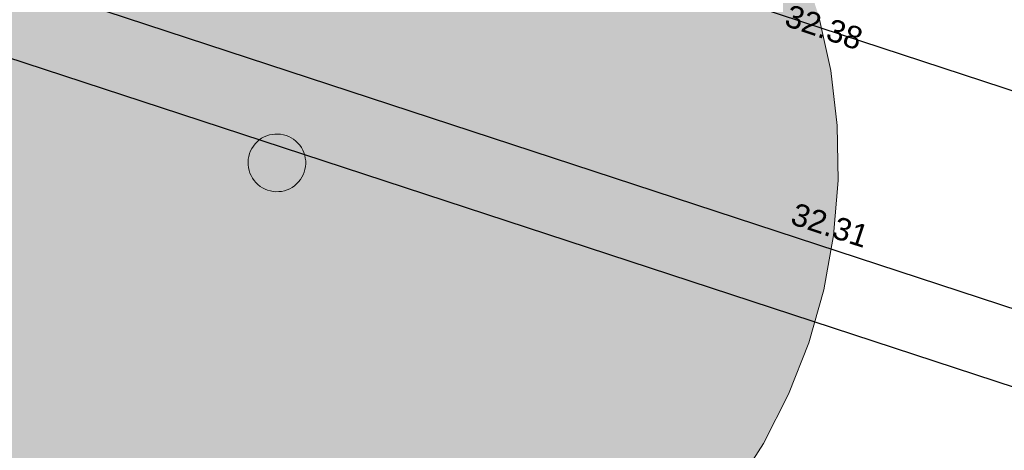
# Model space of a CAD drawing. Header units: metres. Extents: x -5203299 to 2078834, y 245743 to 5816291.
# Tile 85 of 256: x 366429 to 366445, y 5814043 to 5814050. Entities that reach past the tile are written whole.
import ezdxf

# ---------------------------------------------------------------- set-up
doc = ezdxf.new("R2010")
doc.units = ezdxf.units.M
doc.header["$LTSCALE"] = 0.5
for name, color, linetype, lineweight, true_color in [('01_CS-570-Pflanzung_Strauch', 7, 'Continuous', 9, 0xa3b35b), ('30 -34 Innenwände- 4 Türen_Fenster', 7, 'Continuous', 15, 0x9955ff), ('99.04_Ausf Ketziner Str-S-Markierung-Hilfslinien', 6, 'Continuous', 25, 0xff00ff)]:
    doc.layers.add(name, color=color, linetype=linetype, lineweight=lineweight, true_color=true_color)
for name, color, linetype, lineweight in [('99.02_Vermesserplan-Höhe SWP', 7, 'Continuous', 18), ('CS_XREF_Straßenpl-Bestandsbäume', 7, 'Continuous', 9), ('Keine', 7, 'Continuous', 9)]:
    doc.layers.add(name, color=color, linetype=linetype, lineweight=lineweight)
doc.styles.add('Arial', font='arial.ttf')

# ---------------------------------------------------------------- blocks, each defined once
blk = doc.blocks.new('Gruppe-363')
at = {"layer": 'CS_XREF_Straßenpl-Bestandsbäume', "linetype": 'Continuous', "lineweight": 0}
for points in [[(366441.474, 5814050.739), (366441.745, 5814049.9), (366441.933, 5814049.037), (366442.035, 5814048.161), (366442.05, 5814047.278), (366441.979, 5814046.399), (366441.823, 5814045.53), (366441.581, 5814044.681), (366441.258, 5814043.86), (366440.856, 5814043.075), (366440.379, 5814042.332), (366439.831, 5814041.64), (366439.218, 5814041.005), (366438.546, 5814040.433), (366437.821, 5814039.93), (366437.05, 5814039.5), (366436.241, 5814039.148), (366435.401, 5814038.877), (366434.538, 5814038.69), (366433.662, 5814038.588), (366432.779, 5814038.572), (366431.9, 5814038.643), (366431.031, 5814038.8), (366430.182, 5814039.041), (366429.361, 5814039.365), (366428.576, 5814039.767), (366427.833, 5814040.244), (366427.141, 5814040.792), (366426.506, 5814041.405), (366425.935, 5814042.077), (366425.431, 5814042.802), (366425.002, 5814043.573), (366424.65, 5814044.382), (366424.379, 5814045.222), (366424.191, 5814046.084), (366424.089, 5814046.961), (366424.073, 5814047.843), (366424.144, 5814048.723), (366424.301, 5814049.591), (366424.543, 5814050.44), (366424.866, 5814051.261), (366425.268, 5814052.047), (366425.745, 5814052.789), (366426.293, 5814053.481), (366426.906, 5814054.116), (366427.578, 5814054.688), (366428.303, 5814055.191), (366429.074, 5814055.621), (366429.883, 5814055.973), (366430.723, 5814056.244), (366431.585, 5814056.432), (366432.462, 5814056.534), (366433.344, 5814056.549), (366434.224, 5814056.478), (366435.093, 5814056.321), (366435.941, 5814056.08), (366436.763, 5814055.757), (366437.548, 5814055.355), (366438.29, 5814054.877), (366438.982, 5814054.33), (366439.617, 5814053.717), (366440.189, 5814053.045), (366440.692, 5814052.32), (366441.122, 5814051.549)], [(366433.497, 5814047.725), (366433.511, 5814047.682), (366433.52, 5814047.638), (366433.526, 5814047.593), (366433.526, 5814047.547), (366433.523, 5814047.502), (366433.515, 5814047.458), (366433.502, 5814047.414), (366433.486, 5814047.372), (366433.465, 5814047.331), (366433.441, 5814047.293), (366433.412, 5814047.258), (366433.381, 5814047.225), (366433.346, 5814047.196), (366433.309, 5814047.17), (366433.27, 5814047.148), (366433.228, 5814047.13), (366433.185, 5814047.116), (366433.141, 5814047.106), (366433.096, 5814047.101), (366433.05, 5814047.1), (366433.005, 5814047.104), (366432.961, 5814047.112), (366432.917, 5814047.124), (366432.875, 5814047.141), (366432.834, 5814047.162), (366432.796, 5814047.186), (366432.761, 5814047.214), (366432.728, 5814047.246), (366432.699, 5814047.28), (366432.673, 5814047.317), (366432.651, 5814047.357), (366432.633, 5814047.399), (366432.619, 5814047.442), (366432.609, 5814047.486), (366432.604, 5814047.531), (366432.603, 5814047.576), (366432.607, 5814047.622), (366432.615, 5814047.666), (366432.627, 5814047.71), (366432.644, 5814047.752), (366432.665, 5814047.792), (366432.689, 5814047.83), (366432.717, 5814047.866), (366432.749, 5814047.898), (366432.783, 5814047.928), (366432.82, 5814047.954), (366432.86, 5814047.976), (366432.902, 5814047.994), (366432.945, 5814048.008), (366432.989, 5814048.017), (366433.034, 5814048.023), (366433.079, 5814048.023), (366433.125, 5814048.02), (366433.169, 5814048.012), (366433.213, 5814047.999), (366433.255, 5814047.983), (366433.295, 5814047.962), (366433.333, 5814047.938), (366433.369, 5814047.909), (366433.401, 5814047.878), (366433.431, 5814047.843), (366433.457, 5814047.806), (366433.479, 5814047.767)]]:
    blk.add_hatch(color=7, dxfattribs=at).paths.add_polyline_path(points)
at = {"layer": 'CS_XREF_Straßenpl-Bestandsbäume', "flags": 128}
blk.add_lwpolyline([(366441.745, 5814049.9), (366441.933, 5814049.037), (366442.035, 5814048.161), (366442.05, 5814047.278), (366441.979, 5814046.399), (366441.823, 5814045.53), (366441.581, 5814044.681), (366441.258, 5814043.86), (366440.856, 5814043.075), (366440.379, 5814042.332)], dxfattribs=at)
blk.add_lwpolyline([(366433.497, 5814047.725), (366433.511, 5814047.682), (366433.52, 5814047.638), (366433.526, 5814047.593), (366433.526, 5814047.547), (366433.523, 5814047.502), (366433.515, 5814047.458), (366433.502, 5814047.414), (366433.486, 5814047.372), (366433.465, 5814047.331), (366433.441, 5814047.293), (366433.412, 5814047.258), (366433.381, 5814047.225), (366433.346, 5814047.196), (366433.309, 5814047.17), (366433.27, 5814047.148), (366433.228, 5814047.13), (366433.185, 5814047.116), (366433.141, 5814047.106), (366433.096, 5814047.101), (366433.05, 5814047.1), (366433.005, 5814047.104), (366432.961, 5814047.112), (366432.917, 5814047.124), (366432.875, 5814047.141), (366432.834, 5814047.162), (366432.796, 5814047.186), (366432.761, 5814047.214), (366432.728, 5814047.246), (366432.699, 5814047.28), (366432.673, 5814047.317), (366432.651, 5814047.357), (366432.633, 5814047.399), (366432.619, 5814047.442), (366432.609, 5814047.486), (366432.604, 5814047.531), (366432.603, 5814047.576), (366432.607, 5814047.622), (366432.615, 5814047.666), (366432.627, 5814047.71), (366432.644, 5814047.752), (366432.665, 5814047.792), (366432.689, 5814047.83), (366432.717, 5814047.866), (366432.749, 5814047.898), (366432.783, 5814047.928), (366432.82, 5814047.954), (366432.86, 5814047.976), (366432.902, 5814047.994), (366432.945, 5814048.008), (366432.989, 5814048.017), (366433.034, 5814048.023), (366433.079, 5814048.023), (366433.125, 5814048.02), (366433.169, 5814048.012), (366433.213, 5814047.999), (366433.255, 5814047.983), (366433.295, 5814047.962), (366433.333, 5814047.938), (366433.369, 5814047.909), (366433.401, 5814047.878), (366433.431, 5814047.843), (366433.457, 5814047.806), (366433.479, 5814047.767)], close=True, dxfattribs=at)
blk = doc.blocks.new('_25-01-10_187 KRA_CS_LP4_Außenanlagenplan (3D)')
at = {"layer": '01_CS-570-Pflanzung_Strauch', "lineweight": 9}
blk.add_open_spline([(366342.188, 5814094.749), (366342.188, 5814094.749), (366342.188, 5814094.748), (366341.18, 5814094.748), (366340.172, 5814094.748), (366337.334, 5814094.748), (366334.497, 5814094.748), (366334.497, 5814094.688), (366334.497, 5814094.628), (366327.722, 5814094.628), (366320.947, 5814094.628), (366332.127, 5814091.798), (366343.306, 5814088.967), (366363.214, 5814083.027), (366383.121, 5814077.087), (366392.075, 5814074.065), (366401.028, 5814071.043), (366401.077, 5814071.066), (366401.197, 5814071.058), (366401.242, 5814071.029), (366401.262, 5814071.103), (366401.436, 5814071.202), (366401.584, 5814071.161), (366401.683, 5814070.988), (366401.663, 5814070.914), (366401.73, 5814070.917), (366401.864, 5814070.82), (366401.883, 5814070.755), (366423.131, 5814063.583), (366444.38, 5814056.411), (366469.328, 5814048.306), (366494.275, 5814040.201), (366511.772, 5814034.486), (366529.269, 5814028.771), (366536.016, 5814026.579), (366542.762, 5814024.387), (366543.909, 5814024.027), (366547.451, 5814023.175), (366552.334, 5814022.693), (366557.237, 5814022.89), (366560.823, 5814023.534), (366561.989, 5814023.827), (366562.097, 5814024.538), (366562.672, 5814026.682), (366564.115, 5814029.365), (366566.145, 5814031.636), (366567.964, 5814032.908), (366568.596, 5814033.252), (366577.053, 5814039.361), (366588.011, 5814047.275), (366588.33, 5814047.652), (366588.437, 5814047.868), (366589.335, 5814049.708), (366590.234, 5814051.548), (366590.547, 5814052.203), (366590.86, 5814052.857), (366591.207, 5814053.602), (366591.554, 5814054.347), (366591.537, 5814054.346), (366591.519, 5814054.346), (366590.777, 5814054.346), (366590.035, 5814054.345), (366584.536, 5814049.284), (366574.442, 5814043.048), (366566.924, 5814041.125), (366561.371, 5814039.705), (366560.141, 5814038.987), (366556.047, 5814034.719), (366552.036, 5814030.538), (366550.863, 5814029.683), (366548.799, 5814029.209), (366546.724, 5814029.633), (366545.53, 5814030.459), (366542.363, 5814033.604), (366539.255, 5814036.689), (366538.584, 5814037.222), (366537.52, 5814037.723), (366536.368, 5814037.96), (366535.511, 5814037.936), (366530.553, 5814037.243), (366523.545, 5814036.262), (366515.289, 5814038.847), (366511.012, 5814042.373), (366509.564, 5814043.126), (366507.933, 5814043.204), (366505.218, 5814042.761), (366501.602, 5814043.299), (366500.192, 5814044.198), (366499.533, 5814044.601), (366498.58, 5814045.185), (366498.048, 5814045.431), (366490.414, 5814047.927), (366482.735, 5814050.439), (366481.965, 5814050.564), (366481.579, 5814050.566), (366478.113, 5814050.308), (366474.647, 5814050.049), (366457.571, 5814055.638), (366440.494, 5814061.226), (366439.185, 5814061.577), (366437.877, 5814061.927), (366430.977, 5814063.339), (366424.077, 5814064.752), (366404.184, 5814071.478), (366384.29, 5814078.204), (366367.443, 5814083.229), (366345.637, 5814089.734), (366345.039, 5814090.19), (366343.4, 5814092.811), (366342.188, 5814094.749)], degree=2, knots=[0, 0, 0, 0, 0, 0.000141, 0.000141, 0.000539, 0.000539, 0.000547, 0.000547, 0.001496, 0.001496, 0.003112, 0.003112, 0.006022, 0.006022, 0.007345, 0.007345, 0.007353, 0.00736, 0.00736, 0.007371, 0.007382, 0.007393, 0.007403, 0.007403, 0.007413, 0.007423, 0.007423, 0.010564, 0.010564, 0.014238, 0.014238, 0.016817, 0.016817, 0.01781, 0.01781, 0.017979, 0.018147, 0.018315, 0.018484, 0.018652, 0.018652, 0.018753, 0.018854, 0.018954, 0.019055, 0.019156, 0.019156, 0.020617, 0.021049, 0.021481, 0.021481, 0.025164, 0.025164, 0.02647, 0.02647, 0.027947, 0.027947, 0.027978, 0.027978, 0.029314, 0.029314, 0.042755, 0.056196, 0.073617, 0.078989, 0.08436, 0.098069, 0.103053, 0.108037, 0.113021, 0.118005, 0.122989, 0.135978, 0.140624, 0.145269, 0.149915, 0.154561, 0.159207, 0.176458, 0.19016, 0.203863, 0.217565, 0.231267, 0.244969, 0.258672, 0.272374, 0.272374, 0.278705, 0.281536, 0.284367, 0.292494, 0.29539, 0.298285, 0.298285, 0.324378, 0.324378, 0.459262, 0.459262, 0.469433, 0.469433, 0.522304, 0.522304, 0.679949, 0.679949, 0.81193, 0.850775, 0.889621, 1, 1, 1], dxfattribs=at)
at = {"layer": 'CS_XREF_Straßenpl-Bestandsbäume', "color": 7}
blk.add_blockref('Gruppe-363', (0, 0), dxfattribs=at)
blk = doc.blocks.new('_23-07-06_Massenplan_TB_Weiterführende Schule (3D)')
at = {"layer": '99.04_Ausf Ketziner Str-S-Markierung-Hilfslinien', "flags": 128}
blk.add_lwpolyline([(-96.148, -178.696), (-93.409, -170.122), (-198.515, -135.698), (-219.074, -128.965), (-233.941, -124.463), (-244.577, -121.656), (-260.83, -117.405), (-274.186, -113.912), (-276.075, -122.131), (-269.922, -123.74), (-259.607, -126.587), (-252.522, -128.724), (-244.533, -130.97), (-234.774, -133.573), (-224.622, -136.625), (-214.166, -140.043), (-205.993, -142.72), (-198.771, -145.085), (-175.916, -152.57), (-161.281, -157.364), (-126.689, -168.693), (-109.773, -174.233)], close=True, dxfattribs=at)
for points in [[(-275.397, -118.246), (-238.842, -127.807), (-238.842, -127.807, -0.015174), (-221.378, -132.946), (-221.378, -132.946), (-55.289, -187.342)], [(-276.091, -120.897), (-268.975, -122.758), (-268.975, -122.758, -0.010899), (-254.295, -126.941), (-254.295, -126.941), (-254.295, -126.941, 0.010899), (-243.823, -129.926), (-243.823, -129.926), (-239.68, -131.009, -0.015174), (-222.408, -136.091), (-56.319, -190.488)]]:
    blk.add_lwpolyline(points, format="xyb", dxfattribs=at)
at = {"layer": '99.02_Vermesserplan-Höhe SWP', "color": 7, "char_height": 0.36, "attachment_point": 2, "line_spacing_factor": 0.251004, "style": 'Arial'}
for s, insert, rotation in [('32.38', (-150.919, -155.806), 341.2921), ('32.31', (-150.824, -158.972), 341.7947)]:
    blk.add_mtext(s, dxfattribs=dict(at, insert=insert, rotation=rotation))

msp = doc.modelspace()

# ---------------------------------------------------------------- block references
at = {"layer": '30 -34 Innenwände- 4 Türen_Fenster', "color": 1}
msp.add_blockref('_25-01-10_187 KRA_CS_LP4_Außenanlagenplan (3D)', (0, 0), dxfattribs=at)

# ---------------------------------------------------------------- next in the draw order: block references
at = {"layer": 'Keine', "color": 1}
msp.add_blockref('_23-07-06_Massenplan_TB_Weiterführende Schule (3D)', (366592.803, 5814205.708), dxfattribs=at)

doc.saveas('drawing.dxf')
